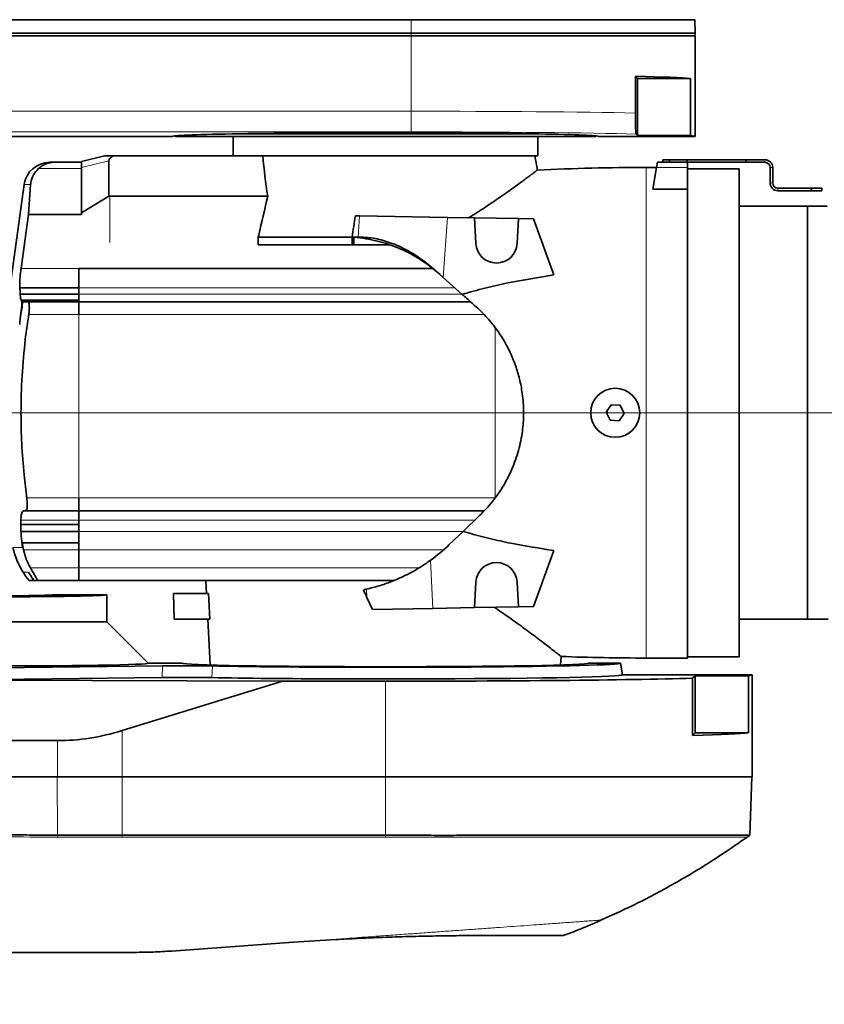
# Model space of a CAD drawing. Header units: millimetres. Extents: x 0 to 14900, y 0 to 10500.
# Tile 46 of 51: x 12353 to 12665, y 6545 to 6926. Entities that reach past the tile are written whole.
import ezdxf

# ---------------------------------------------------------------- set-up
doc = ezdxf.new("R2010")
doc.units = ezdxf.units.MM
doc.header["$LTSCALE"] = 25
doc.styles.add('SLDTEXTSTYLE0', font='TXT', dxfattribs={"width": 0.605})
doc.dimstyles.new('SLDDIMSTYLE2', dxfattribs={"dimtxt": 87.5, "dimasz": 87.5, "dimexe": 0, "dimexo": 0.0625, "dimgap": 21.875, "dimtad": 1, "dimdec": 1, "dimrnd": 1e-09, "dimzin": 12, "dimdsep": 46, "dimtxsty": 'SLDTEXTSTYLE0', "dimsah": 1, "dimcen": 0, "dimadec": 0, "dimazin": 3, "dimtfac": 1, "dimtofl": 0, "dimtmove": 0, "dimatfit": 3, "dimfxl": 1, "dimfrac": 2, "dimtolj": 1, "dimtzin": 12, "dimarcsym": 0})
doc.dimstyles.new('SLDDIMSTYLE3', dxfattribs={"dimtxt": 87.5, "dimasz": 87.5, "dimexe": 0, "dimexo": 0.0625, "dimgap": 21.875, "dimtad": 1, "dimdec": 4, "dimlfac": 25, "dimzin": 12, "dimdsep": 46, "dimtxsty": 'SLDTEXTSTYLE0', "dimsah": 1, "dimcen": 0.09, "dimadec": 1, "dimazin": 3, "dimtfac": 1, "dimtofl": 0, "dimtmove": 0, "dimatfit": 3, "dimfxl": 1, "dimfrac": 2, "dimtolj": 1, "dimtzin": 12, "dimarcsym": 0})

# ---------------------------------------------------------------- blocks, each defined once
blk = doc.blocks.new('_D_6')
at = {"color": 7, "linetype": 'Continuous', "lineweight": 0}
for q in [(12346.23, 7555.67), (10992.18, 6773.9)]:
    blk.add_line((11788.92, 7233.9), q, dxfattribs=at)
at = {"color": 7, "linetype": 'Continuous', "lineweight": 18}
blk.add_solid([(11788.92, 7233.9), (11870.95, 7266.83), (11858.45, 7288.48)], dxfattribs=at)
at = {"color": 7, "linetype": 'Continuous', "lineweight": 18, "insert": (12041.07, 7509.64), "char_height": 87.5, "attachment_point": 1, "rotation": 30, "style": 'SLDTEXTSTYLE0'}
blk.add_mtext('R920', dxfattribs=at)
blk = doc.blocks.new('_D_7')
at = {"color": 7, "linetype": 'Continuous', "lineweight": 0}
blk.add_line((12855.04, 8658.65), (10992.18, 6773.9), dxfattribs=at)
at = {"color": 7, "linetype": 'Continuous', "lineweight": 18}
blk.add_solid([(12855.04, 8658.65), (12784.64, 8605.2), (12802.42, 8587.63)], dxfattribs=at)
at = {"color": 7, "linetype": 'Continuous', "lineweight": 18, "insert": (11717.78, 7668.36), "char_height": 87.5, "attachment_point": 1, "rotation": 45.3346, "style": 'SLDTEXTSTYLE0'}
blk.add_mtext('R2650', dxfattribs=at)
blk = doc.blocks.new('_D_8')
at = {"color": 7, "linetype": 'Continuous', "lineweight": 0}
for p, q in [((12310.98, 6773.9), (13944.28, 6773.9)), ((8333.2, 6305.05), (8084.93, 6261.28))]:
    blk.add_line(p, q, dxfattribs=at)
at = {"color": 7, "linetype": 'Continuous', "lineweight": 18}
blk.add_arc((10992.18, 6773.9), 2914.6, 190, 0, dxfattribs=at)
for points in [[(13906.78, 6773.9), (13892.97, 6686.6), (13917.96, 6686.22)], [(8121.86, 6267.79), (8126.07, 6179.5), (8150.62, 6184.21)]]:
    blk.add_solid(points, dxfattribs=at)
at = {"color": 7, "linetype": 'Continuous', "lineweight": 18, "insert": (11112.52, 3971.92), "char_height": 87.5, "attachment_point": 1, "rotation": 5, "style": 'SLDTEXTSTYLE0'}
blk.add_mtext('170°', dxfattribs=at)
blk = doc.blocks.new('_D_9')
at = {"color": 7, "linetype": 'Continuous', "lineweight": 0}
for p, q in [((8333.2, 7242.75), (8085.14, 7286.49)), ((12310.98, 6773.9), (13944.07, 6773.9))]:
    blk.add_line(p, q, dxfattribs=at)
at = {"color": 7, "linetype": 'Continuous', "lineweight": 18}
blk.add_arc((10992.18, 6773.9), 2914.39, 0, 170, dxfattribs=at)
for points in [[(8122.07, 7279.98), (8150.83, 7363.56), (8126.28, 7368.27)], [(13906.57, 6773.9), (13917.75, 6861.58), (13892.75, 6861.21)]]:
    blk.add_solid(points, dxfattribs=at)
at = {"color": 7, "linetype": 'Continuous', "lineweight": 18, "insert": (11132.17, 9800.4), "char_height": 87.5, "attachment_point": 1, "rotation": 355, "style": 'SLDTEXTSTYLE0'}
blk.add_mtext('170°', dxfattribs=at)

msp = doc.modelspace()

# ---------------------------------------------------------------- linework, layer by layer
at = {"color": 8, "linetype": 'Continuous', "lineweight": 18}
for p, q in [((12504.6794306, 6926.0956763), (12504.6794306, 6920.902588)), ((12504.6794306, 6920.902588), (12504.6794306, 6919.902588)), ((12504.6794306, 6919.902588), (12504.6794306, 6890.6842232)), ((12313.6693733, 6890.6842232), (12504.6794306, 6890.6842232)), ((12504.6794306, 6882.6854416), (12504.6794306, 6890.6842232)), ((12504.6794306, 6882.6854416), (12313.6693733, 6882.6854416)), ((12376.8794306, 6868.5295345), (12360.3091925, 6868.5295345)), ((12387.4670926, 6871.497217), (12376.8794306, 6868.8574163)), ((12595.6794306, 6678.902588), (12595.6794306, 6868.902588)), ((12599.6794306, 6868.902588), (12611.6794306, 6868.902588)), ((12641.6794306, 6870.902588), (12641.6794306, 6871.402588)), ((12643.6794306, 6868.902588), (12644.6794306, 6868.902588)), ((12357.2309657, 6862.2670654), (12354.6900225, 6862.2670654)), ((12644.6794306, 6862.902588), (12643.6794306, 6862.902588)), ((12646.6794306, 6860.902588), (12646.6794306, 6859.902588)), ((12387.8794306, 6839.902588), (12387.8794306, 6857.8112754)), ((12484.0853684, 6841.902588), (12484.6765448, 6850.1644643)), ((12518.7154662, 6849.5703127), (12517.0538621, 6826.3488739)), ((12353.5107754, 6829.8042874), (12375.8794306, 6829.8042874)), ((12375.8794306, 6829.8043244), (12376.8794306, 6829.8043244)), ((12375.8794306, 6829.7983505), (12375.8794306, 6829.8043059)), ((12376.8794306, 6829.7983505), (12376.8794306, 6829.8043059)), ((12400.3794306, 6829.8042874), (12400.3794306, 6829.7983504)), ((12375.8794306, 6822.3507906), (12521.5199609, 6822.3507906)), ((12375.8794306, 6819.8359928), (12524.3291391, 6819.8359945)), ((12353.5465906, 6817.5860846), (12375.8794306, 6817.5860846)), ((12375.8794306, 6817.2862376), (12353.6884804, 6817.2862376)), ((12353.8727104, 6817.2814976), (12375.8794306, 6817.2814976)), ((12353.8325003, 6814.4013071), (12353.746312, 6814.4013071)), ((12375.8794306, 6811.902588), (12356.4868575, 6811.902588)), ((12375.8794306, 6740.9025948), (12375.8794306, 6811.902588)), ((12375.8794306, 6811.902588), (12532.8659131, 6811.902588)), ((12353.1826819, 6810.4026065), (12353.1946795, 6810.4026065)), ((12537.1794306, 6740.902588), (12537.1794306, 6806.7786435)), ((12355.7434558, 6740.902588), (12375.8794306, 6740.902588)), ((12375.8794306, 6740.902588), (12387.8794306, 6740.902588)), ((12387.8794306, 6740.902588), (12537.1794306, 6740.902588)), ((12375.8794306, 6732.302588), (12353.4772361, 6732.302588)), ((12375.8794306, 6732.302524), (12529.264632, 6732.302524)), ((12375.8794306, 6727.9119868), (12524.6908567, 6727.9119868)), ((12375.8794306, 6723.5797082), (12353.8701221, 6723.5797082)), ((12350.3794306, 6721.7511792), (12353.9967803, 6721.7511792)), ((12354.4035827, 6720.8365913), (12375.8794306, 6720.8365913)), ((12375.8794306, 6720.8365913), (12517.2264499, 6720.8365913)), ((12512.170173, 6716.8003888), (12513.0903606, 6698.1366766)), ((12356.3613894, 6712.1760065), (12354.2903494, 6712.1760065)), ((12356.5387671, 6711.902588), (12356.536773, 6711.902588)), ((12357.1322063, 6713.902588), (12375.8794306, 6713.902588)), ((12375.8794306, 6713.902588), (12507.7752639, 6713.902588)), ((12487.4985921, 6702.3547437), (12487.339515, 6705.5812268)), ((12408.2028908, 6671.341671), (12408.3145499, 6675.8600125)), ((12427.6455386, 6675.8234577), (12427.4683671, 6671.3063545)), ((12494.6794306, 6632.902588), (12494.6794306, 6669.9239687)), ((12392.6794306, 6632.902588), (12392.6794306, 6650.7953723)), ((12367.6046671, 6632.902588), (12367.6046671, 6646.902588)), ((12367.5770897, 6610.3361716), (12367.4369015, 6632.902588)), ((12392.6794306, 6610.2749478), (12392.6794306, 6632.902588)), ((12494.6794306, 6610.2922037), (12494.6794306, 6632.902588)), ((12367.7597739, 6609.565339), (12367.5716409, 6610.3361402)), ((12392.6794306, 6609.5287604), (12392.6861504, 6610.2748884)), ((12494.6731899, 6610.2921397), (12494.6794306, 6609.5458832))]:
    msp.add_line(p, q, dxfattribs=at)
at = {"color": 7, "linetype": 'Continuous', "lineweight": 35}
for p, q in [((12614.6445098, 6920.902588), (12614.4621886, 6926.1235838)), ((12504.6794306, 6919.902588), (12229.4161584, 6919.902588)), ((12234.9109319, 6920.902588), (12504.6794306, 6920.902588)), ((12504.6794306, 6920.902588), (12614.6445098, 6920.902588)), ((12614.6794306, 6919.902588), (12504.6794306, 6919.902588)), ((12614.574583, 6919.902588), (12614.6445098, 6920.902588)), ((12614.6794306, 6880.902588), (12614.6794306, 6919.902588)), ((12591.499537, 6904.2324815), (12591.499537, 6889.9970564)), ((12591.499537, 6904.2324815), (12592.3294306, 6903.402588)), ((12592.3294306, 6903.402588), (12592.3294306, 6881.2516893)), ((12592.3294306, 6903.402588), (12612.8459688, 6903.402588)), ((12612.8459688, 6881.2516893), (12612.8459688, 6903.402588)), ((12344.7432258, 6880.902588), (12412.1794306, 6880.902588)), ((12412.9793802, 6881.1026384), (12413.1794306, 6880.902588)), ((12413.1794306, 6880.902588), (12576.1794306, 6880.902588)), ((12435.3152133, 6881.902588), (12554.0436479, 6881.902588)), ((12435.6794306, 6880.902588), (12435.6794306, 6873.402588)), ((12553.6794306, 6873.402588), (12553.6794306, 6880.902588)), ((12576.1794306, 6880.902588), (12576.379481, 6881.1026384)), ((12577.1794306, 6880.902588), (12614.6794306, 6880.902588)), ((12592.3294306, 6881.2516893), (12591.7486828, 6881.832437)), ((12612.8459688, 6881.2516893), (12592.3294306, 6881.2516893)), ((12376.8794306, 6871.1599799), (12385.8740401, 6873.402588)), ((12385.8740401, 6873.402588), (12389.226386, 6873.402588)), ((12389.226386, 6873.402588), (12445.8107415, 6873.402588)), ((12553.6794306, 6873.402588), (12445.8107415, 6873.402588)), ((12553.5611095, 6867.9023385), (12552.5912671, 6873.402588)), ((12376.8794306, 6870.902588), (12366.3353588, 6870.902588)), ((12376.8794306, 6868.8574163), (12376.8794306, 6871.1599799)), ((12376.8794306, 6851.3210792), (12376.8794306, 6868.8574163)), ((12387.4670926, 6871.497217), (12387.4670926, 6857.8112754)), ((12599.6794306, 6868.902588), (12595.6794306, 6868.902588)), ((12599.6794306, 6868.902588), (12598.204818, 6860.5396446)), ((12600.0320845, 6870.902588), (12599.6794306, 6868.902588)), ((12600.0320845, 6870.902588), (12611.6794306, 6870.902588)), ((12602.1794306, 6870.902588), (12602.1794306, 6871.902588)), ((12602.1794306, 6871.902588), (12604.6794306, 6871.902588)), ((12604.6794306, 6871.902588), (12611.4977616, 6871.902588)), ((12604.6794306, 6871.902588), (12604.6794306, 6870.902588)), ((12611.4977616, 6870.902588), (12611.4977616, 6871.902588)), ((12611.4977616, 6871.902588), (12634.3794306, 6871.902588)), ((12611.6794306, 6870.902588), (12611.6794306, 6868.902588)), ((12611.6794306, 6870.902588), (12634.3794306, 6870.902588)), ((12611.6794306, 6860.5396446), (12611.6794306, 6868.902588)), ((12631.6794306, 6868.402588), (12611.6794306, 6868.402588)), ((12631.6794306, 6868.402588), (12631.6794306, 6679.402588)), ((12634.3794306, 6870.902588), (12634.3794306, 6871.902588)), ((12634.3794306, 6871.902588), (12641.6794306, 6871.902588)), ((12634.3794306, 6870.902588), (12641.6794306, 6870.902588)), ((12643.6794306, 6868.902588), (12643.6794306, 6862.902588)), ((12644.6794306, 6868.902588), (12644.6794306, 6862.902588)), ((12354.6900225, 6862.2670654), (12347.2021824, 6807.9025838)), ((12357.2309657, 6862.2670654), (12356.4269167, 6850.688257)), ((12659.6794306, 6860.902588), (12646.6794306, 6860.902588)), ((12659.6794306, 6859.902588), (12659.6794306, 6860.902588)), ((12659.6794306, 6860.902588), (12663.6794306, 6860.902588)), ((12663.6794306, 6860.902588), (12663.6794306, 6859.902588)), ((12376.8794306, 6851.3210792), (12387.4670926, 6857.8112754)), ((12387.8794306, 6857.8112754), (12387.4670926, 6857.8112754)), ((12449.0750712, 6857.8112754), (12387.8794306, 6857.8112754)), ((12611.6794306, 6860.5396446), (12598.204818, 6860.5396446)), ((12611.6794306, 6860.5396446), (12611.6794306, 6678.902588)), ((12659.6794306, 6859.902588), (12646.6794306, 6859.902588)), ((12663.6794306, 6859.902588), (12659.6794306, 6859.902588)), ((12658.1794306, 6853.902588), (12631.6794306, 6853.902588)), ((12659.1845882, 6853.902588), (12658.1794306, 6853.902588)), ((12658.1794306, 6853.902588), (12658.1794306, 6693.902588)), ((12658.1794306, 6773.902588), (12658.1794306, 6853.902588)), ((12662.6845882, 6853.902588), (12662.1786047, 6853.902588)), ((12376.8794306, 6850.688257), (12356.4269167, 6850.688257)), ((12376.8794306, 6850.688257), (12376.8794306, 6851.3210792)), ((12483.0070749, 6850.193605), (12484.6765448, 6850.1644643)), ((12484.6765448, 6850.1644643), (12518.7154662, 6849.5703127)), ((12529.1713527, 6849.3878045), (12518.7154662, 6849.5703127)), ((12529.1713527, 6849.3878045), (12529.6903943, 6839.4839003)), ((12546.1719567, 6849.0910579), (12529.1713527, 6849.3878045)), ((12545.6684669, 6839.4839003), (12546.1719567, 6849.0910579)), ((12552.0119053, 6848.9891212), (12546.1719567, 6849.0910579)), ((12559.9192663, 6827.2638254), (12552.0119053, 6848.9891212)), ((12445.4051932, 6841.902588), (12445.4051932, 6838.902588)), ((12481.7243079, 6841.902588), (12445.4051932, 6841.902588)), ((12481.7243079, 6841.902588), (12482.4801732, 6841.902588)), ((12481.7243079, 6838.902588), (12481.7243079, 6841.902588)), ((12482.4801732, 6841.902588), (12484.0853684, 6841.902588)), ((12482.4801732, 6838.902588), (12482.4801732, 6841.902588)), ((12481.7243079, 6838.902588), (12445.4051932, 6838.902588)), ((12482.4801732, 6838.902588), (12481.7243079, 6838.902588)), ((12496.4803952, 6838.902588), (12482.4801732, 6838.902588)), ((12515.880981, 6827.3988454), (12511.889433, 6830.6809588)), ((12375.8794306, 6829.8042874), (12512.9555984, 6829.8042874)), ((12375.8794306, 6822.3507906), (12375.8794306, 6829.8042874)), ((12517.0538621, 6826.3488739), (12514.1232339, 6828.972393)), ((12524.4335494, 6819.7425256), (12517.0538621, 6826.3488739)), ((12375.8794306, 6822.3507275), (12353.0438553, 6822.3507275)), ((12353.1824823, 6819.8359594), (12375.8794306, 6819.8359594)), ((12375.8794306, 6819.8359928), (12375.8794306, 6822.3507906)), ((12375.8794306, 6816.902688), (12375.8794306, 6819.8359928)), ((12353.6884804, 6817.2862376), (12353.5465906, 6817.5860846)), ((12354.3903065, 6816.902588), (12353.8727104, 6817.2814976)), ((12356.0258797, 6816.902588), (12354.3903065, 6816.902588)), ((12356.0258797, 6816.902588), (12375.8794306, 6816.902588)), ((12375.8794306, 6816.902688), (12527.6058184, 6816.902688)), ((12375.8794306, 6811.902588), (12375.8794306, 6816.902688)), ((12353.746312, 6814.4013071), (12353.1826819, 6810.4026065)), ((12353.1946795, 6810.402588), (12353.8325003, 6814.4013071)), ((12355.1674424, 6802.4188307), (12356.4868692, 6811.9025861)), ((12355.1655054, 6802.4026065), (12355.158419, 6802.342875)), ((12355.1674304, 6802.4188321), (12355.1655054, 6802.4026065)), ((12582.1458483, 6777.0087312), (12580.2226405, 6774.1275384)), ((12585.6026384, 6776.7837807), (12582.1458483, 6777.0087312)), ((12587.1362206, 6773.6776375), (12585.6026384, 6776.7837807)), ((12580.2226405, 6774.1275384), (12581.7562228, 6771.0213952)), ((12580.5336838, 6773.4975461), (12580.5336838, 6774.593518)), ((12585.2130128, 6770.7964448), (12587.1362206, 6773.6776375)), ((12658.1794306, 6693.902588), (12658.1794306, 6773.902588)), ((12581.7562228, 6771.0213952), (12585.2130128, 6770.7964448)), ((12355.6075897, 6741.902588), (12354.6732366, 6749.902625)), ((12355.7206623, 6740.902588), (12355.6075897, 6741.902588)), ((12355.7434426, 6740.9026065), (12355.7206623, 6740.902588)), ((12375.8794306, 6735.902488), (12375.8794306, 6740.9025914)), ((12354.5983045, 6735.902588), (12354.9314897, 6735.902588)), ((12354.9314897, 6735.902588), (12354.9366652, 6735.902625)), ((12375.8794306, 6735.902588), (12354.9314897, 6735.902588)), ((12354.9366652, 6735.902625), (12355.1795717, 6735.902625)), ((12355.1795717, 6735.902625), (12375.8794306, 6735.902625)), ((12375.8794306, 6735.902488), (12532.8622694, 6735.902488)), ((12375.8794306, 6732.302524), (12375.8794306, 6735.902488)), ((12353.4772361, 6732.302588), (12353.6123406, 6734.2652951)), ((12353.4772361, 6732.302588), (12353.4772361, 6730.5692546)), ((12375.8794306, 6727.9119868), (12375.8794306, 6732.302524)), ((12531.2673848, 6734.2250409), (12524.7486198, 6727.9674357)), ((12353.4772361, 6730.5692546), (12353.4772291, 6727.912169)), ((12353.4772291, 6727.912169), (12375.8794306, 6727.912169)), ((12375.8794306, 6730.5692546), (12353.4772361, 6730.5692546)), ((12375.8794306, 6720.8365913), (12375.8794306, 6727.9119868)), ((12524.7486198, 6727.9674357), (12519.4141832, 6722.8467115)), ((12353.9270307, 6723.5637879), (12353.9270286, 6723.5637893)), ((12353.9270286, 6723.5637893), (12375.8794306, 6723.5637893)), ((12354.4035827, 6720.8365913), (12353.9270307, 6723.5637879)), ((12353.9270307, 6723.5637879), (12375.8794306, 6723.5637879)), ((12375.8794306, 6713.902588), (12375.8794306, 6720.8365913)), ((12559.9192663, 6720.5413505), (12552.0119053, 6698.8160547)), ((12356.5387671, 6711.902588), (12356.3613894, 6712.1760065)), ((12356.3613894, 6712.1760065), (12356.536773, 6711.902588)), ((12375.8794306, 6708.902488), (12375.8794306, 6713.902588)), ((12356.6695897, 6708.901588), (12356.6695897, 6708.902588)), ((12358.4173439, 6708.902588), (12358.3806393, 6708.902588)), ((12358.4173439, 6708.901588), (12358.3806393, 6708.901588)), ((12358.4173439, 6708.902588), (12359.7569764, 6708.902588)), ((12358.4173439, 6708.901588), (12358.4173439, 6708.902588)), ((12359.7569764, 6708.901588), (12358.4173439, 6708.901588)), ((12375.8794306, 6708.901588), (12359.7569764, 6708.901588)), ((12375.8794306, 6708.902488), (12436.4016858, 6708.902488)), ((12425.1072496, 6708.901588), (12425.3692361, 6703.902588)), ((12436.401691, 6708.902488), (12436.4223167, 6708.902588)), ((12436.4223167, 6708.902588), (12497.9165895, 6708.902588)), ((12529.1713527, 6698.4173714), (12529.6903943, 6708.3212756)), ((12545.6684669, 6708.3212756), (12546.1719567, 6698.714118)), ((12386.6794306, 6703.402588), (12365.8421686, 6703.402588)), ((12386.6794306, 6692.902588), (12386.6794306, 6703.402588)), ((12412.6008728, 6703.902588), (12412.862732, 6693.902588)), ((12426.1059245, 6703.902588), (12412.6008728, 6703.902588)), ((12426.1059245, 6703.902588), (12426.5974045, 6693.902588)), ((12489.6565331, 6697.7276376), (12487.4985921, 6702.3547437)), ((12513.0903606, 6698.1366766), (12489.6565331, 6697.7276376)), ((12529.1713527, 6698.4173714), (12513.0903606, 6698.1366766)), ((12546.1719567, 6698.714118), (12529.1713527, 6698.4173714)), ((12552.0119053, 6698.8160547), (12546.1719567, 6698.714118)), ((12341.6794306, 6692.902588), (12386.6794306, 6692.902588)), ((12402.6887504, 6676.8932681), (12386.6794306, 6692.902588)), ((12426.5974045, 6693.902588), (12412.862732, 6693.902588)), ((12425.8933139, 6693.902588), (12426.8203852, 6676.213014)), ((12631.6794306, 6693.902588), (12658.1794306, 6693.902588)), ((12658.1794306, 6693.902588), (12666.1794306, 6693.902588)), ((12562.538476, 6676.213014), (12562.7126594, 6679.5366324)), ((12595.6794306, 6678.902588), (12611.6794306, 6678.902588)), ((12611.6794306, 6679.402588), (12631.6794306, 6679.402588)), ((12408.3145499, 6675.8600125), (12327.9931999, 6674.874609)), ((12402.6794306, 6676.902588), (12415.9736592, 6676.902588)), ((12585.6794306, 6676.902588), (12573.3852019, 6676.902588)), ((12586.472902, 6672.402588), (12585.6794306, 6676.902588)), ((12326.0786878, 6670.3341496), (12408.2028908, 6671.341671)), ((12454.7813104, 6669.9239687), (12326.0786878, 6670.3341496)), ((12475.458569, 6670.8308997), (12513.9002922, 6670.8308997)), ((12636.6794306, 6672.402588), (12586.472902, 6672.402588)), ((12614.6794306, 6672.0534867), (12613.6760395, 6671.0500956)), ((12613.6760395, 6648.8991969), (12613.6760395, 6671.0500956)), ((12635.2639247, 6672.0534867), (12614.6794306, 6672.0534867)), ((12614.6794306, 6649.902588), (12614.6794306, 6672.0534867)), ((12635.2639247, 6672.0534867), (12635.2639247, 6649.902588)), ((12636.6794306, 6632.902588), (12636.6794306, 6672.402588)), ((12454.7813104, 6669.9239687), (12392.6794306, 6650.7953723)), ((12454.7813104, 6669.9239687), (12494.6794306, 6669.9239687)), ((12614.6794306, 6649.902588), (12613.6760395, 6648.8991969)), ((12635.2639247, 6649.902588), (12614.6794306, 6649.902588)), ((12303.5065199, 6646.902588), (12367.6046671, 6646.902588)), ((12367.6046671, 6632.902588), (12111.5850864, 6632.902588)), ((12392.6794306, 6632.902588), (12367.6046671, 6632.902588)), ((12494.6794306, 6632.902588), (12392.6794306, 6632.902588)), ((12636.6794306, 6632.902588), (12494.6794306, 6632.902588)), ((12635.7830579, 6610.2338337), (12636.5746683, 6632.902588)), ((12367.5716409, 6610.3361402), (12367.5770897, 6610.3361716)), ((12392.6794306, 6610.2749478), (12392.6861504, 6610.2748884)), ((12494.6731899, 6610.2921397), (12494.6794306, 6610.2922037)), ((12411.8506711, 6565.418853), (12459.1122494, 6568.8212629))]:
    msp.add_line(p, q, dxfattribs=at)
at = {"color": 7, "linetype": 'Continuous', "lineweight": 35, "flags": 128}
for points in [[(12504.6794306, 6926.0956763), (12430.2593119, 6926.0956763), (12355.8391932, 6926.0954462), (12234.9109319, 6926.0838694)], [(12356.4269167, 6850.688257), (12354.9905586, 6840.402625), (12353.5107754, 6829.8042874)]]:
    msp.add_lwpolyline(points, dxfattribs=at)
at = {"color": 7, "linetype": 'Continuous', "lineweight": 35}
msp.add_circle((12583.6794306, 6773.902588), 9.5, dxfattribs=at)
at = {"color": 7, "linetype": 'Continuous', "lineweight": 18}
msp.add_arc((10992.1794306, 6773.902588), 2650, 190, 170, dxfattribs=at)
at = {"color": 7, "linetype": 'Continuous', "lineweight": 35}
for centre, radius, start, end in [((12364.5964978, 6860.9026065), 10, 90, 172.157762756), ((12595.6794306, 5968.902588), 900, 90, 92.6841153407), ((12641.6794306, 6868.902588), 3, 0.000000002, 90), ((12641.6794306, 6868.902588), 2, 0.000000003, 90), ((12646.6794306, 6862.902588), 3, 180, 270), ((12646.6794306, 6862.902588), 2, 180, 270), ((12537.6794306, 6839.902588), 8, 183, 357), ((12594.8793931, 6773.9025838), 241.402145, 187.617484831, 187.857011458), ((12378.9146819, 6727.819941), 29.1734543, 192.006544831, 212.427954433), ((12472.3236217, 6771.902588), 68, 305.872160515, 313.828988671), ((12537.6794306, 6707.902588), 8, 3, 177), ((12379.6918285, 6728.1373617), 30, 212.1437435, 219.878169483), ((12472.3236217, 6771.902588), 68, 281.694666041, 282.757315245), ((12595.6794306, 7578.902588), 900, 267.8980222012, 270)]:
    msp.add_arc(centre, radius, start, end, dxfattribs=at)
for centre, major_axis, ratio, start_param, end_param in [((12504.6794306, 6903.0534867), (110, 0), 0.0174550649, 0.182835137, 0.6611710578), ((12494.6794306, 6880.902588), (82.5, 0), 0.0174550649, 2.3739738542, 3.1415926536), ((12494.6794306, 6880.902588), (82.5, 0), 0.0174550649, 0.7676187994, 2.3739738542), ((12494.6794306, 6880.902588), (82.5, 0), 0.0174550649, 0, 0.7676187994), ((12504.6794306, 6880.902588), (110, 0), 0.0174550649, 0, 0.182835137), ((12404.0013545, 6873.7997806), (16.5257463, 2.4200808), 0.219246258, 2.6439962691, 3.1094965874), ((12494.6794306, 6900.3689338), (0, 119.3924469), 0.4088243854, 1.7986252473, 1.9352638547), ((12468.0893285, 6906.5698736), (32.3291991, 244.9217031), 0.0919466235, 4.4573446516, 4.492279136), ((12594.8794306, 6833.2369933), (242.1043341, 0), 0.954556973, 3.1887159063, 3.1996126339), ((12488.3272571, 6464.2110677), (-26.6481893, 266.9367196), 0.1817911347, 5.7959677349, 5.8211148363), ((12341.6794306, 6703.4019439), (24.1627662, 0), 0.0174550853, 3.1400655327, 6.2847124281), ((12341.6794306, 6703.402588), (45, 0), 0.0174550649, 4.7123889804, 6.2831853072), ((12341.6794306, 6676.8839969), (61.0092948, 0), 0.0174577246, 4.6294265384, 6.3006412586), ((12494.6794306, 6676.9090135), (78.7066322, 0), 0.0174552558, 3.1462697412, 6.2785082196), ((12494.6794306, 6676.8976991), (91.000431, 0), 0.0174551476, 3.8843112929, 6.2862631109), ((12494.6794306, 6672.3976565), (91.7939062, 0), 0.0174551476, 3.8908494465, 4.5014363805), ((12494.6794306, 6672.4040594), (92.1530097, 0), 0.0174550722, 4.5022707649, 4.9225071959), ((12494.6794306, 6672.402588), (142, 0), 0.0174550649, 4.7123889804, 5.7060044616), ((12494.6794306, 6672.3976565), (91.7939062, 0), 0.0174551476, 4.9233415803, 6.2862631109), ((12494.6794306, 6672.402588), (142, 0), 0.0174550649, 6.141870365, 6.2831853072), ((12392.6794306, 6891.1217518), (36.6303199, 243.3576949), 0.55950071, 3.2256107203, 3.4043968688), ((12494.6794306, 6650.2516893), (142, 0), 0.0174550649, 5.7060044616, 6.141870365)]:
    msp.add_ellipse(centre, major_axis=major_axis, ratio=ratio, start_param=start_param, end_param=end_param, dxfattribs=at)
at = {"color": 8, "linetype": 'Continuous', "lineweight": 18}
for centre, major_axis, ratio, start_param in [((12504.6794306, 6888.9038066), (110, 0), 0.0161856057, 0.6611710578), ((12504.6794306, 6880.905025), (102, 0), 0.0174550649, 0.5479003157)]:
    msp.add_ellipse(centre, major_axis=major_axis, ratio=ratio, start_param=start_param, end_param=1.5707963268, dxfattribs=at)
at = {"color": 7, "linetype": 'Continuous', "lineweight": 35}
for points, knots in [([(12614.3721369, 6926.1204391), (12614.3962338, 6926.1204926), (12614.4889219, 6926.1206981), (12613.8331517, 6926.1195221), (12612.4211528, 6926.1216549), (12610.2113229, 6926.1183981), (12607.2390697, 6926.1196595), (12603.5309477, 6926.1177899), (12599.1340641, 6926.1159342), (12594.0977626, 6926.1167602), (12588.3696222, 6926.1125357), (12582.0513176, 6926.113393), (12575.2059189, 6926.1101956), (12567.9007968, 6926.1085868), (12560.0658948, 6926.1076714), (12551.8494577, 6926.1043602), (12543.3273821, 6926.1042066), (12534.5764277, 6926.1008968), (12525.5173951, 6926.1001798), (12515.5279699, 6926.0975561), (12508.5322965, 6926.0963439), (12504.6794306, 6926.0956763)], [0, 0, 0, 0, 0.0192032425, 0.0738648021, 0.1267992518, 0.1801038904, 0.2339819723, 0.2886455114, 0.3415811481, 0.3948870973, 0.4487664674, 0.5034314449, 0.5563641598, 0.6096670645, 0.6635433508, 0.7182049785, 0.7711395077, 0.8244442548, 0.8783224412, 0.9329861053, 1, 1, 1, 1]), ([(12591.499537, 6889.9970564), (12591.5009336, 6889.344843), (12591.503717, 6888.0450028), (12591.5262625, 6886.0846144), (12591.559699, 6884.507507), (12591.6009408, 6883.3309614), (12591.6452799, 6882.5137336), (12591.6947852, 6881.972084), (12591.7307113, 6881.8790007), (12591.7486828, 6881.832437)], [0, 0, 0, 0, 0.1085608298, 0.2163582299, 0.3822981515, 0.5188125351, 0.6556252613, 0.8277312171, 1, 1, 1, 1]), ([(12360.3091925, 6868.5295345), (12359.5740552, 6867.7254479), (12358.1057219, 6866.119398), (12357.3858134, 6863.8072481), (12357.2565858, 6862.5218946), (12357.2309657, 6862.2670654)], [0, 0, 0, 0, 0.44563528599, 0.89009377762, 1, 1, 1, 1]), ([(12366.3353588, 6870.902588), (12366.3353584, 6870.902588), (12366.3353562, 6870.902588), (12366.3345758, 6870.9025879), (12366.3305072, 6870.9025859), (12366.3148951, 6870.902563), (12365.2942939, 6870.8979381), (12363.6663961, 6870.5923274), (12361.676755, 6869.6254186), (12360.740594, 6868.8752344), (12360.3091925, 6868.5295345)], [0, 0, 0, 0, 0.0000116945, 0.0000635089, 0.0005887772, 0.0021243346, 0.0080825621, 0.4984651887, 0.7688827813, 1, 1, 1, 1]), ([(12553.5336082, 6867.8974733), (12553.5196146, 6867.8868777), (12553.488676, 6867.8634516), (12553.0207526, 6867.5096744), (12552.2575293, 6866.9345266), (12551.2262315, 6866.1608043), (12549.9137932, 6865.1821992), (12548.3106272, 6863.9962726), (12546.4192336, 6862.6112023), (12544.2424897, 6861.0371853), (12541.8083953, 6859.3039668), (12539.169043, 6857.4596488), (12536.3588865, 6855.538342), (12533.3870895, 6853.560207), (12530.2309958, 6851.5161747), (12527.9727793, 6850.1252358), (12526.8415682, 6849.4284711)], [0, 0, 0, 0, 0.0627150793, 0.1386573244, 0.2071799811, 0.2761551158, 0.3455670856, 0.4160020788, 0.4887335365, 0.5618724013, 0.6361878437, 0.7108681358, 0.7824570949, 0.8543270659, 0.9270278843, 1, 1, 1, 1]), ([(12445.4051932, 6841.902588), (12445.4621726, 6842.1533943), (12446.6678277, 6847.4603302), (12447.9005794, 6852.7610593), (12449.0750712, 6857.8112754)], [0, 0, 0, 0, 0.0472601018, 1, 1, 1, 1]), ([(12662.1786047, 6853.9025727), (12662.1788542, 6853.9025773), (12662.1817369, 6853.9026307), (12662.164889, 6853.9023169), (12662.1283579, 6853.9016545), (12662.0772047, 6853.900748), (12662.0063686, 6853.8995439), (12661.9173878, 6853.8981411), (12661.8166289, 6853.8966421), (12661.6992528, 6853.8950625), (12661.5682354, 6853.8935383), (12661.4285139, 6853.8920895), (12661.2773088, 6853.8908189), (12661.1183689, 6853.8898354), (12660.9550129, 6853.8890706), (12660.7865976, 6853.8886688), (12660.6173919, 6853.8886644), (12660.4904338, 6853.8888624), (12660.3652054, 6853.8892538), (12660.2426857, 6853.8898236), (12660.1219555, 6853.890567), (12660.0055654, 6853.891456), (12659.8944532, 6853.8924614), (12659.7894274, 6853.8935514), (12659.689623, 6853.8947139), (12659.5669778, 6853.8962896), (12659.4597612, 6853.8978504), (12659.3704766, 6853.8992616), (12659.2940081, 6853.90053), (12659.2366195, 6853.9015432), (12659.2009665, 6853.9021902), (12659.1815222, 6853.902549), (12659.183553, 6853.9025116), (12659.1845882, 6853.9024925)], [0, 0, 0, 0, 0.0049961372, 0.0577417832, 0.0844198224, 0.1115504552, 0.1643016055, 0.1909805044, 0.2181086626, 0.2710454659, 0.2978172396, 0.3250382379, 0.3782500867, 0.4051612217, 0.4325246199, 0.4859144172, 0.5130123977, 0.5405036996, 0.5671833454, 0.5940497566, 0.6212057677, 0.6487588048, 0.6754067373, 0.7022420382, 0.7293682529, 0.7568935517, 0.8101772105, 0.8371347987, 0.8645521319, 0.9175584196, 0.9443706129, 0.9716420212, 1, 1, 1, 1]), ([(12665.6786047, 6853.9025727), (12665.6788542, 6853.9025773), (12665.6817369, 6853.9026307), (12665.664889, 6853.9023169), (12665.6283579, 6853.9016545), (12665.5772047, 6853.900748), (12665.5063686, 6853.8995439), (12665.4173878, 6853.8981411), (12665.3166289, 6853.8966421), (12665.1992528, 6853.8950625), (12665.0682354, 6853.8935383), (12664.9285139, 6853.8920895), (12664.7773088, 6853.8908189), (12664.618369, 6853.8898354), (12664.4550127, 6853.8890706), (12664.2865991, 6853.8886688), (12664.1173894, 6853.8886644), (12663.9680682, 6853.8888972), (12663.7945175, 6853.8895129), (12663.6333001, 6853.8904739), (12663.4995107, 6853.8915108), (12663.3944512, 6853.8924614), (12663.289428, 6853.8935514), (12663.1896228, 6853.8947139), (12663.0669917, 6853.8962894), (12662.9597728, 6853.8978502), (12662.8704853, 6853.8992615), (12662.7940081, 6853.90053), (12662.7366195, 6853.9015432), (12662.7009665, 6853.9021902), (12662.6815222, 6853.902549), (12662.683553, 6853.9025116), (12662.6845882, 6853.9024925)], [0, 0, 0, 0, 0.004996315, 0.0577438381, 0.0844228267, 0.111554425, 0.1643074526, 0.1909873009, 0.2181164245, 0.2710551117, 0.2978278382, 0.3250498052, 0.3782635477, 0.4051756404, 0.4325400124, 0.4859317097, 0.5130306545, 0.5405229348, 0.5815284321, 0.6256133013, 0.648746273, 0.6753951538, 0.7022314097, 0.7293585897, 0.7568848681, 0.8101582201, 0.8371290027, 0.8645473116, 0.9175554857, 0.9443686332, 0.971641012, 1, 1, 1, 1]), ([(12511.889433, 6830.6809588), (12509.975274, 6832.0254099), (12506.0982098, 6834.7485502), (12500.6125325, 6837.4206688), (12495.7080378, 6839.2540443), (12491.4526256, 6840.4589515), (12487.057998, 6841.3709265), (12484.0058642, 6841.7253966), (12482.4801732, 6841.902588)], [0, 0, 0, 0, 0.215116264, 0.435710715, 0.5751116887, 0.7145218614, 0.8572960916, 1, 1, 1, 1]), ([(12484.0853684, 6841.902588), (12485.0349396, 6841.8925201), (12486.933432, 6841.8723912), (12489.9429012, 6841.5598778), (12493.0223203, 6840.9021626), (12497.1418937, 6839.652129), (12502.277816, 6837.4004192), (12508.3833908, 6833.7610213), (12512.1740131, 6830.5985863), (12514.1232339, 6828.972393)], [0, 0, 0, 0, 0.0971999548, 0.1943333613, 0.2947175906, 0.3951162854, 0.5893895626, 0.7888551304, 1, 1, 1, 1]), ([(12353.0438553, 6822.3507275), (12353.0236728, 6823.1554172), (12352.998255, 6824.1688471), (12353.1207609, 6826.3927846), (12353.2776426, 6828.0754194), (12353.4684001, 6829.4900402), (12353.5107754, 6829.8042874)], [0, 0, 0, 0, 0.3893134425, 0.4903030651, 0.8867747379, 1, 1, 1, 1]), ([(12559.9192663, 6827.2638254), (12553.9530569, 6826.3282384), (12544.9891586, 6824.9225709), (12533.1815935, 6822.2434953), (12527.3514441, 6820.5767196), (12524.4335494, 6819.7425256)], [0, 0, 0, 0, 0.4985387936, 0.7490268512, 1, 1, 1, 1]), ([(12353.5465906, 6817.5860846), (12353.4156056, 6818.0697802), (12353.2503667, 6818.6799672), (12353.1941384, 6819.6374697), (12353.1824823, 6819.8359594)], [0, 0, 0, 0, 0.7927006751, 1, 1, 1, 1]), ([(12524.4335494, 6819.7425256), (12524.8367816, 6819.3815493), (12526.6292055, 6817.7769588), (12528.4515034, 6816.1456247), (12529.8638486, 6814.8812833)], [0, 0, 0, 0, 0.2249647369, 1, 1, 1, 1]), ([(12353.6884804, 6817.2862376), (12353.7363967, 6817.1651159), (12353.8322633, 6816.9227869), (12353.8832777, 6816.1978166), (12353.859222, 6815.3264693), (12353.7828319, 6814.7005437), (12353.746312, 6814.4013071)], [0, 0, 0, 0, 0.2571504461, 0.5144825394, 0.767888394, 1, 1, 1, 1]), ([(12353.8727104, 6817.2814976), (12353.9145864, 6817.1624013), (12353.9991013, 6816.9220389), (12354.024438, 6816.2098735), (12353.9730213, 6815.3393147), (12353.8785401, 6814.7086327), (12353.8325003, 6814.4013071)], [0, 0, 0, 0, 0.2512682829, 0.5071144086, 0.7598213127, 1, 1, 1, 1]), ([(12356.4868575, 6811.902588), (12356.5604093, 6812.444355), (12356.7075639, 6813.5282644), (12356.7376744, 6814.9945913), (12356.6161103, 6816.116408), (12356.3679733, 6816.7892661), (12356.1339675, 6816.8667828), (12356.0258797, 6816.902588)], [0, 0, 0, 0, 0.2068038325, 0.4137509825, 0.6179717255, 0.8235401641, 1, 1, 1, 1]), ([(12529.8638486, 6814.8812833), (12530.5892134, 6814.210323), (12532.7720375, 6812.1912172), (12536.1105177, 6808.4501856), (12539.0801762, 6804.3257798), (12541.1028399, 6800.9403193), (12542.8243875, 6797.6899536), (12544.6386942, 6793.5731144), (12546.3379003, 6788.3699053), (12547.6190694, 6782.5168549), (12548.2791018, 6776.1206623), (12548.1487581, 6770.3900051), (12547.6109427, 6765.7441944), (12546.94619, 6762.1087547), (12545.9860121, 6758.3637396), (12544.7630979, 6754.6897297), (12543.2724932, 6751.0815864), (12541.5199577, 6747.5708423), (12539.5045141, 6744.1652151), (12537.2437171, 6740.9148508), (12534.5421548, 6737.5350328), (12532.4435864, 6735.4138932), (12531.2673848, 6734.2250409)], [0, 0, 0, 0, 0.0340287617, 0.1024020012, 0.1713288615, 0.2060171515, 0.2347411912, 0.2940271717, 0.3545573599, 0.4134072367, 0.487774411, 0.5606996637, 0.5967717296, 0.6382497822, 0.6800024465, 0.7222977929, 0.7648541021, 0.808668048, 0.8527338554, 0.8975363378, 0.9425713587, 1, 1, 1, 1]), ([(12352.9814048, 6808.1255239), (12352.9985604, 6808.4904367), (12353.0328661, 6809.2201481), (12353.1407491, 6810.0084948), (12353.1946822, 6810.4026065)], [0, 0, 0, 0, 0.5000782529, 1, 1, 1, 1]), ([(12352.9814048, 6808.1255239), (12353.0022455, 6808.5569135), (12353.0376983, 6809.2907652), (12353.1403665, 6810.0781006), (12353.1826819, 6810.4026065)], [0, 0, 0, 0, 0.58784291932, 1, 1, 1, 1]), ([(12355.158419, 6802.342875), (12354.6681013, 6797.6152647), (12353.6874624, 6788.1600096), (12353.5473197, 6778.6550707), (12353.4772481, 6773.9025838)], [0, 0, 0, 0, 0.4999981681, 1, 1, 1, 1]), ([(12355.1795717, 6735.902625), (12355.3124173, 6735.9570814), (12355.5782634, 6736.0660579), (12355.8370305, 6736.9317861), (12355.9439139, 6738.1988471), (12355.9011734, 6739.5997555), (12355.789685, 6740.5206455), (12355.7434426, 6740.9026065)], [0, 0, 0, 0, 0.2179066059, 0.436067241, 0.6480303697, 0.8540122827, 1, 1, 1, 1]), ([(12353.6123424, 6734.2653058), (12353.7434059, 6734.7986068), (12353.9729167, 6735.7324927), (12354.410574, 6735.8515283), (12354.5983045, 6735.902588)], [0, 0, 0, 0, 0.5710557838, 1, 1, 1, 1]), ([(12353.8701221, 6723.5797082), (12353.7555362, 6724.3906796), (12353.5294114, 6725.9910568), (12353.4944662, 6727.277577), (12353.4772291, 6727.912169)], [0, 0, 0, 0, 0.5067376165, 1, 1, 1, 1]), ([(12559.9192663, 6720.5413505), (12554.3518547, 6721.4034453), (12545.9892813, 6722.6983614), (12534.9740134, 6725.1554545), (12528.8166309, 6726.75972), (12525.4276301, 6727.7658504), (12524.7486198, 6727.9674357)], [0, 0, 0, 0, 0.4692857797, 0.7048943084, 0.940873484, 1, 1, 1, 1]), ([(12353.8701221, 6723.5797082), (12353.8983538, 6723.387015), (12353.9538716, 6723.0080843), (12354.0005269, 6722.5032221), (12354.0193281, 6722.0660026), (12354.004296, 6721.8561167), (12353.9967803, 6721.7511792)], [0, 0, 0, 0, 0.25424594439, 0.49997396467, 0.75000004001, 1, 1, 1, 1]), ([(12353.9270286, 6723.5637893), (12353.9540171, 6723.2585668), (12354.0084573, 6722.6428816), (12354.0226405, 6722.0590379), (12354.0026448, 6721.8209946), (12353.9967803, 6721.7511792)], [0, 0, 0, 0, 0.40995400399, 0.82694599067, 1, 1, 1, 1]), ([(12357.1322063, 6713.902588), (12356.5696296, 6715.0045817), (12355.434971, 6717.2271884), (12354.7492935, 6719.6267565), (12354.4035827, 6720.8365913)], [0, 0, 0, 0, 0.49581142, 1, 1, 1, 1]), ([(12512.170173, 6716.8003888), (12510.9829897, 6715.9751039), (12508.6087035, 6714.3245899), (12504.8569195, 6712.1412635), (12500.9921199, 6710.1896249), (12496.739371, 6708.3809889), (12492.1439558, 6706.7731751), (12488.9473604, 6705.9801221), (12487.339515, 6705.5812268)], [0, 0, 0, 0, 0.1515384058, 0.3030665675, 0.4588362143, 0.6145988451, 0.8061482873, 1, 1, 1, 1]), ([(12356.536773, 6711.902588), (12356.7724039, 6711.5419778), (12357.2434216, 6710.8211313), (12357.7947947, 6709.9974246), (12358.1377818, 6709.4653687), (12358.3260428, 6709.1515573), (12358.4245854, 6708.9422026), (12358.3951651, 6708.9156821), (12358.3806393, 6708.902588)], [0, 0, 0, 0, 0.24989388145, 0.49952868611, 0.6314042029, 0.74988070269, 0.87650704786, 1, 1, 1, 1]), ([(12356.5387671, 6711.902588), (12356.814591, 6711.4864388), (12357.3541896, 6710.6723195), (12357.9941373, 6709.7342385), (12358.3639326, 6709.1523916), (12358.4670788, 6708.9255434), (12358.4289001, 6708.9079218), (12358.4173439, 6708.902588)], [0, 0, 0, 0, 0.28904094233, 0.56545535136, 0.7433398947, 0.92231182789, 1, 1, 1, 1]), ([(12359.7569764, 6708.902588), (12359.7997425, 6708.9374043), (12359.8852188, 6709.0069915), (12359.6306496, 6709.5618155), (12359.1444622, 6710.4170456), (12358.4132632, 6711.6465244), (12357.6985536, 6712.8816337), (12357.2576941, 6713.6763711), (12357.1322063, 6713.902588)], [0, 0, 0, 0, 0.1589081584, 0.3176086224, 0.4816416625, 0.6762266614, 0.9078400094, 1, 1, 1, 1]), ([(12358.2056321, 6708.902588), (12357.7793237, 6708.902588), (12356.8593655, 6708.902588), (12356.7358618, 6708.902588), (12356.6695897, 6708.902588)], [0, 0, 0, 0, 0.46339984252, 1, 1, 1, 1]), ([(12562.6701333, 6679.5388621), (12562.6794049, 6679.5315654), (12562.7096668, 6679.5077496), (12562.4024988, 6679.7494932), (12561.7534772, 6680.2593038), (12560.578118, 6681.1795315), (12558.6911006, 6682.6486877), (12556.3433129, 6684.4572617), (12553.9215209, 6686.3008441), (12551.6225532, 6688.0328733), (12548.8413491, 6690.0988153), (12545.7946951, 6692.32054), (12541.8901892, 6695.117952), (12538.7734459, 6697.2479241), (12536.8656924, 6698.5516766)], [0, 0, 0, 0, 0.0327005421, 0.1067318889, 0.1825129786, 0.2588806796, 0.3713447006, 0.4877743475, 0.5472968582, 0.6271524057, 0.7074344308, 0.7889340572, 0.8708068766, 1, 1, 1, 1]), ([(12408.3145499, 6675.8600125), (12409.0192825, 6675.8677904), (12410.4286598, 6675.8833453), (12412.7863465, 6675.8985968), (12415.2464286, 6675.9069865), (12417.7449767, 6675.9079681), (12420.2017394, 6675.9014231), (12422.5506869, 6675.8879862), (12424.727077, 6675.8677136), (12426.4206094, 6675.8454887), (12427.3181866, 6675.8293453), (12427.6455386, 6675.8234577)], [0, 0, 0, 0, 0.1175672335, 0.235119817, 0.3527804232, 0.4704340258, 0.5863962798, 0.7023628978, 0.8179838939, 0.9336175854, 1, 1, 1, 1]), ([(12427.4683671, 6671.3063545), (12426.8708647, 6671.3165233), (12425.6759353, 6671.3368595), (12423.548916, 6671.3603356), (12421.2399742, 6671.3774637), (12418.805468, 6671.3874741), (12416.322639, 6671.3899604), (12413.864298, 6671.3853058), (12411.4940897, 6671.3733383), (12409.6070744, 6671.3579714), (12408.5641525, 6671.3458647), (12408.2028908, 6671.341671)], [0, 0, 0, 0, 0.1182116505, 0.2364083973, 0.3547158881, 0.4730160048, 0.589575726, 0.7061394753, 0.8222835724, 0.9384401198, 1, 1, 1, 1]), ([(12111.7459418, 6611.357239), (12115.0323159, 6611.3459046), (12121.6050017, 6611.3232362), (12131.4629031, 6611.4218273), (12144.6082025, 6611.3869709), (12161.0396476, 6611.242424), (12187.3299355, 6611.1410481), (12220.1928151, 6610.9406138), (12259.6282309, 6610.756367), (12292.4910654, 6610.6039452), (12318.7813045, 6610.497512), (12335.2126999, 6610.4326255), (12348.2737726, 6610.4142727), (12357.9647873, 6610.3366616), (12364.3693549, 6610.336314), (12367.5716409, 6610.3361402)], [0, 0, 0, 0, 0.03853798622, 0.07707524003, 0.11561296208, 0.19268739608, 0.26976184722, 0.42391072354, 0.57805959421, 0.73220846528, 0.80928289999, 0.88635734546, 0.92489456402, 0.96244725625, 1, 1, 1, 1]), ([(12367.5770897, 6610.3361716), (12370.8723913, 6610.3204826), (12376.6708345, 6610.2928762), (12385.0630365, 6610.2866353), (12390.1381762, 6610.2788474), (12392.6794306, 6610.2749478)], [0, 0, 0, 0, 0.3966007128, 0.6978622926, 1, 1, 1, 1]), ([(12392.6861504, 6610.2748884), (12396.0210562, 6610.2664029), (12402.6907938, 6610.2494321), (12416.0301676, 6610.2978786), (12432.7043536, 6610.2686749), (12453.036988, 6610.270582), (12470.1966132, 6610.2942394), (12484.1832412, 6610.2446785), (12491.1765284, 6610.2763192), (12494.6731899, 6610.2921397)], [0, 0, 0, 0, 0.09809791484, 0.19619365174, 0.39238507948, 0.58857648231, 0.79428791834, 0.89714343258, 1, 1, 1, 1]), ([(12494.6794306, 6610.2922037), (12498.0443649, 6610.2889944), (12504.7739323, 6610.2825761), (12514.8332764, 6610.2058499), (12524.7895966, 6610.2435288), (12534.6080747, 6610.2769798), (12544.2042739, 6610.2598232), (12553.5619132, 6610.248185), (12562.6013241, 6610.2513147), (12571.3066739, 6610.2570793), (12579.6034808, 6610.2557103), (12587.4773071, 6610.2502799), (12594.8610513, 6610.2459319), (12601.7419451, 6610.2459026), (12608.0612079, 6610.2475225), (12613.8076188, 6610.2434554), (12618.9322575, 6610.2377683), (12623.4263026, 6610.2374747), (12627.2516406, 6610.2366475), (12630.4000304, 6610.2354727), (12632.8505771, 6610.2361025), (12634.576929, 6610.2373239), (12635.6135002, 6610.2365775), (12635.7079354, 6610.2354375), (12635.7527366, 6610.2348967)], [0, 0, 0, 0, 0.04554352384, 0.09108296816, 0.1368579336, 0.18239733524, 0.22817278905, 0.27371211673, 0.31948628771, 0.36502564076, 0.41080012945, 0.45633948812, 0.50211388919, 0.54765323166, 0.59342758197, 0.63896694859, 0.68474140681, 0.73028075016, 0.77605511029, 0.82159446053, 0.86736883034, 0.91290817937, 0.95868259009, 1, 1, 1, 1]), ([(12578.255804, 6577.4812043), (12582.1886159, 6579.2288506), (12591.4836547, 6583.3593408), (12605.6504948, 6590.910901), (12620.6268104, 6599.7538566), (12630.1000436, 6606.3062568), (12634.7418895, 6609.5169064)], [0, 0, 0, 0, 0.1984223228, 0.4689629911, 0.7397940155, 1, 1, 1, 1]), ([(12634.7575909, 6609.5045925), (12634.9385743, 6609.6334574), (12635.3005416, 6609.8911878), (12635.66251, 6610.1489167), (12635.8434945, 6610.2777814)], [0, 0, 0, 0, 0.4999991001, 1, 1, 1, 1]), ([(12563.6840139, 6571.4305111), (12564.8695202, 6571.8690431), (12569.8778716, 6573.7216882), (12574.7732748, 6575.8588196), (12578.5099071, 6577.4900793)], [0, 0, 0, 0, 0.2367059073, 1, 1, 1, 1]), ([(12459.1122494, 6568.8212629), (12464.5926282, 6569.1909176), (12472.8201426, 6569.7458681), (12483.8750539, 6570.305961), (12491.1255996, 6570.6184943), (12497.3290711, 6570.8426318), (12502.5142629, 6571.0036991), (12507.71296, 6571.137772), (12512.7569185, 6571.2417506), (12517.5650193, 6571.3169794), (12522.1534577, 6571.3674596), (12526.6391178, 6571.3974037), (12529.4913294, 6571.4008599), (12530.9174509, 6571.402588)], [0, 0, 0, 0, 0.225839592, 0.3390456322, 0.4522372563, 0.5215445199, 0.590804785, 0.6620692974, 0.7333342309, 0.7991181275, 0.8649046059, 0.9324515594, 1, 1, 1, 1]), ([(12530.9174509, 6571.402588), (12532.2252319, 6571.402588), (12534.846549, 6571.402588), (12538.855608, 6571.402588), (12542.935288, 6571.402588), (12546.9862466, 6571.402588), (12550.6962161, 6571.402588), (12553.9786956, 6571.402588), (12556.7970064, 6571.402588), (12559.1601553, 6571.402588), (12561.0748301, 6571.402588), (12562.4957006, 6571.402588), (12563.376042, 6571.402588), (12563.7727956, 6571.402588), (12563.7102538, 6571.402588), (12563.6944868, 6571.402588)], [0, 0, 0, 0, 0.0660956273, 0.1324821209, 0.215248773, 0.2985938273, 0.3837574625, 0.469543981, 0.5522317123, 0.6354966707, 0.7205754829, 0.8062820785, 0.8888427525, 0.971976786, 1, 1, 1, 1]), ([(12304.6794306, 6564.902588), (12328.961419, 6564.902588), (12359.8979643, 6564.902588), (12390.834974, 6564.902588), (12397.4896308, 6564.902588)], [0, 0, 0, 0, 0.7848965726, 1, 1, 1, 1]), ([(12397.4896308, 6564.902588), (12399.8904401, 6564.9245637), (12404.7219395, 6564.9687887), (12409.46465, 6565.2682143), (12411.8506711, 6565.418853)], [0, 0, 0, 0, 0.4969077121, 1, 1, 1, 1])]:
    msp.add_open_spline(points, degree=3, knots=knots, dxfattribs=at)
for points in [[(12364.5772653, 6870.902588), (12364.6505277, 6870.902588), (12364.7970525, 6870.902588), (12365.82259, 6870.902588), (12366.3353588, 6870.902588)], [(12353.4772481, 6773.9025838), (12353.527101, 6769.8951417), (12353.626807, 6761.8802575), (12354.3244268, 6753.8951691), (12354.6732366, 6749.9026249)]]:
    msp.add_open_spline(points, degree=3, dxfattribs=at)
at = {"color": 8, "linetype": 'Continuous', "lineweight": 18}
for points, knots in [([(12111.9169714, 6610.1919342), (12126.130372, 6610.1803675), (12154.5571627, 6610.1572339), (12197.1978377, 6610.0025558), (12239.8383894, 6609.8741594), (12282.4789233, 6609.7527409), (12325.1194241, 6609.6408387), (12353.5463241, 6609.5905055), (12367.7597739, 6609.565339)], [0, 0, 0, 0, 0.1666667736, 0.3333334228, 0.5000000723, 0.666666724, 0.8333333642, 1, 1, 1, 1]), ([(12392.6794306, 6609.5287604), (12401.1794307, 6609.5303757), (12418.1794312, 6609.5336063), (12443.6794315, 6609.527019), (12469.1794334, 6609.5308801), (12486.1794313, 6609.5408822), (12494.6794306, 6609.5458832)], [0, 0, 0, 0, 0.249999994, 0.4999999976, 0.7499999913, 1, 1, 1, 1]), ([(12494.6794306, 6609.5458832), (12498.3619873, 6609.5373754), (12505.7080572, 6609.5204038), (12516.6534442, 6609.4665775), (12527.4692048, 6609.5152827), (12538.086836, 6609.5344981), (12549.2721166, 6609.5078742), (12560.8631873, 6609.513234), (12572.6638942, 6609.520938), (12583.7209086, 6609.5168507), (12593.9094353, 6609.5105358), (12603.1445391, 6609.5133145), (12611.3448746, 6609.5126488), (12618.4217617, 6609.5068884), (12624.293445, 6609.5060377), (12628.9437614, 6609.5044286), (12632.282938, 6609.5061589), (12634.3708833, 6609.5054215), (12634.6244085, 6609.5048705), (12634.7501914, 6609.5045971)], [0, 0, 0, 0, 0.0502129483, 0.1001662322, 0.1501793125, 0.20046862, 0.2504843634, 0.3126772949, 0.3750755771, 0.4378773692, 0.5001642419, 0.5623959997, 0.6251378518, 0.6876391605, 0.7498217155, 0.8122848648, 0.8752027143, 0.9380836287, 1, 1, 1, 1]), ([(12459.1122494, 6568.8212629), (12460.7811486, 6568.9414086), (12467.138879, 6569.3991082), (12476.7852864, 6570.0935631), (12487.3502298, 6570.8541443), (12495.4722251, 6571.4388551), (12502.6624496, 6571.9564868), (12509.2732256, 6572.4324034), (12515.6080467, 6572.8884537), (12521.6534721, 6573.3236701), (12527.6572836, 6573.7558907), (12533.4973152, 6574.1763207), (12539.1052096, 6574.5800388), (12544.4543134, 6574.9651263), (12549.5852997, 6575.3345113), (12553.9823512, 6575.6510596), (12558.8059937, 6575.9983186), (12562.9992713, 6576.300197), (12566.8515884, 6576.5775293), (12569.5101536, 6576.7689221), (12571.9380258, 6576.9437071), (12574.0797026, 6577.0978887), (12576.0619855, 6577.2405953), (12577.4212174, 6577.3384478), (12578.1959327, 6577.3942203), (12578.2610736, 6577.3989099), (12578.2923446, 6577.4011611)], [0, 0, 0, 0, 0.031729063, 0.1208729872, 0.1833140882, 0.2324218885, 0.2749973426, 0.3179719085, 0.3557221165, 0.3937291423, 0.4325521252, 0.4716586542, 0.5095481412, 0.5477025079, 0.5862700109, 0.6254089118, 0.6536050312, 0.7105352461, 0.7442787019, 0.7782195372, 0.8072623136, 0.844770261, 0.8825510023, 0.9291807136, 0.9660030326, 1, 1, 1, 1])]:
    msp.add_open_spline(points, degree=3, knots=knots, dxfattribs=at)
msp.add_open_spline([(12367.7597739, 6609.565339), (12371.8880843, 6609.5517811), (12380.1447052, 6609.5246654), (12388.5011888, 6609.5273954), (12392.6794306, 6609.5287604)], degree=3, dxfattribs=at)

# ---------------------------------------------------------------- dimensions: what is measured, and where the dimension line sits
at = {"color": 7, "linetype": 'Continuous', "lineweight": 18}
for base, line1, line2, picture, middle in [((11246.1849076, 9677.198475), ((12260.9783047, 6773.902588), (9723.3805564, 6773.902588)), ((10086.1562978, 6933.6589114), (8382.4388851, 7234.0702588)), '_D_9', (11246.1849076, 9677.198475)), ((11246.2035346, 3870.3937934), ((10086.1562978, 6614.1462645), (8382.4388851, 6313.7349171)), ((12260.9783047, 6773.902588), (9723.3805564, 6773.902588)), '_D_8', (11246.2035346, 3870.3937934))]:
    dim = msp.add_angular_dim_2l(base=base, line1=line1, line2=line2, dimstyle='SLDDIMSTYLE3', dxfattribs=at)
    dim.commit()
    dim.dimension.update_dxf_attribs({"geometry": picture, "text_midpoint": middle, "dimtype": 162})
for mpoint, picture, middle in [((12855.0361043, 8658.6479323), '_D_7', (11923.6080174, 7716.2755102)), ((11788.9228021, 7233.902588), '_D_6', (12223.2038525, 7484.634975))]:
    dim = msp.add_radius_dim(center=(10992.1794306, 6773.902588), mpoint=mpoint, dimstyle='SLDDIMSTYLE2', dxfattribs=at)
    dim.commit()
    dim.dimension.update_dxf_attribs({"geometry": picture, "text_midpoint": middle, "dimtype": 164})

doc.saveas('drawing.dxf')
